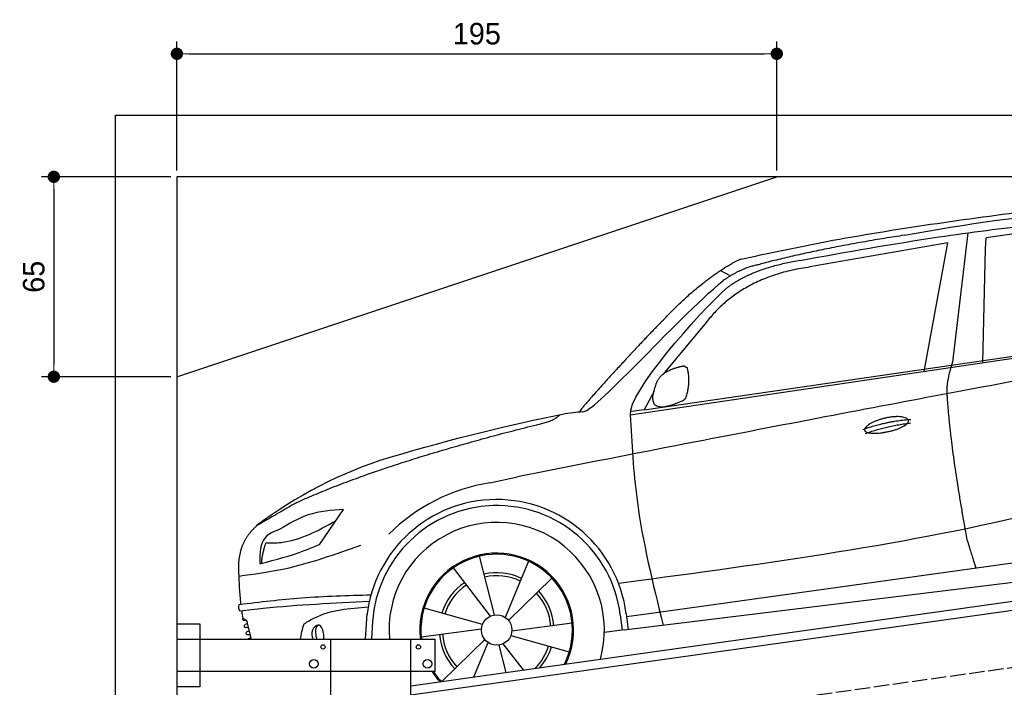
# Model space of a CAD drawing. Extents: x 13 to 6414, y -50 to 5801.
# Tile 4 of 5: x 13 to 3214, y 3630 to 5801. Entities that reach past the tile are written whole.
import ezdxf

# ---------------------------------------------------------------- set-up
doc = ezdxf.new("R2010")
doc.units = 0
doc.header["$LTSCALE"] = 10
doc.header["$MEASUREMENT"] = 0
doc.linetypes.add('GEN3', pattern=[6.25, 5, -1.25])
doc.layers.get('0').update_dxf_attribs({"linetype": 'CONTINUOUS'})
doc.layers.get('DEFPOINTS').update_dxf_attribs({"linetype": 'CONTINUOUS'})
doc.layers.add('3', color=6, linetype='GEN3')
doc.layers.add('CAR', color=1, linetype='CONTINUOUS')
doc.layers.add('AM_0', color=7, linetype='CONTINUOUS', lineweight=30)
doc.layers.add('AM_5', color=3, linetype='CONTINUOUS', lineweight=15)
doc.dimstyles.new('KLAUS_DXF', dxfattribs={"dimscale": 20, "dimtxt": 3.5, "dimasz": 2, "dimexe": 2, "dimexo": 1, "dimgap": 1.5, "dimtad": 1, "dimlfac": 0.1, "dimdsep": 46, "dimtxsty": 'Standard', "dimblk": 'DOT', "dimcen": 2, "dimclrd": 256, "dimclre": 256, "dimclrt": 2, "dimadec": 0, "dimazin": 0, "dimtfac": 1, "dimtmove": 2, "dimatfit": 3, "dimfxl": 1, "dimtolj": 1, "dimarcsym": 0})

# ---------------------------------------------------------------- blocks, each defined once
blk = doc.blocks.new('_DOT')
at = {"color": 0, "linetype": 'ByBlock'}
blk.add_line((-0.5, 0), (-1, 0), dxfattribs=at)
at = {"color": 0, "linetype": 'ByBlock', "const_width": 0.5}
blk.add_lwpolyline([(-0.25, 0, 1), (0.25, 0, 1)], format="xyb", close=True, dxfattribs=at)
blk = doc.blocks.new('*D6')
at = {"layer": 'AM_5', "lineweight": -2, "transparency": 16777216}
for p, q in [((524.1, 5310), (524.1, 5730)), ((2474.1, 5310), (2474.1, 5730)), ((564.1, 5690), (2434.1, 5690))]:
    blk.add_line(p, q, dxfattribs=at)
at = {"layer": 'DEFPOINTS', "color": 0, "transparency": 16777216}
for p in [(2474.1, 5690), (524.1, 5290), (2474.1, 5290)]:
    blk.add_point(p, dxfattribs=at)
at = {"layer": 'AM_5', "lineweight": -2, "transparency": 16777216, "xscale": 40, "yscale": 40, "zscale": 40, "rotation": 180}
blk.add_blockref('_DOT', (524.1, 5690), dxfattribs=at)
at = {"layer": 'AM_5', "lineweight": -2, "transparency": 16777216, "xscale": 40, "yscale": 40, "zscale": 40}
blk.add_blockref('_DOT', (2474.1, 5690), dxfattribs=at)
at = {"layer": 'AM_5', "color": 2, "transparency": 16777216, "insert": (1499.1, 5755), "char_height": 70, "attachment_point": 5}
blk.add_mtext('\\A1;195', dxfattribs=at)
blk = doc.blocks.new('*D8')
at = {"layer": 'AM_5', "lineweight": -2, "transparency": 16777216}
for p, q in [((504.1, 5290), (84.1, 5290)), ((124.1, 5250), (124.1, 4680)), ((504.1, 4640), (84.1, 4640))]:
    blk.add_line(p, q, dxfattribs=at)
at = {"layer": 'DEFPOINTS', "color": 0, "transparency": 16777216}
for p in [(524.1, 5290), (124.1, 4640), (524.1, 4640)]:
    blk.add_point(p, dxfattribs=at)
at = {"layer": 'AM_5', "lineweight": -2, "transparency": 16777216, "xscale": 40, "yscale": 40, "zscale": 40}
for p, rotation in [((124.1, 5290), 90), ((124.1, 4640), 270)]:
    blk.add_blockref('_DOT', p, dxfattribs=dict(at, rotation=rotation))
at = {"layer": 'AM_5', "color": 2, "transparency": 16777216, "insert": (59.1, 4965), "char_height": 70, "attachment_point": 5, "rotation": 90}
blk.add_mtext('\\A1;65', dxfattribs=at)
blk = doc.blocks.new('car_150_')
at = {"layer": 'CAR'}
for p, q in [((6796.4, 5203.8), (6750.1, 4783)), ((6853.7, 5152.6), (6855.4, 5188)), ((6731.9, 5170.4), (6283.3, 5089.2)), ((6657.9, 4752.4), (6731.9, 5170.4)), ((6848, 4782.8), (6853.7, 5152.6)), ((5993.7, 5075.5), (6021.3, 5060)), ((5703.5, 4603.8), (7806, 4931.3)), ((5748.6, 4619.9), (7887.1, 4949.3)), ((5948.1, 4905.6), (5809.7, 4736.5)), ((5780.5, 4681.2), (5748.6, 4619.9)), ((5748.6, 4619.9), (5707.7, 4614.5)), ((5249.2, 4379.1), (5338.8, 4399.4)), ((4697.5, 4174.8), (4774.2, 4288.5)), ((7646, 4233.7), (5761.2, 3956.2)), ((5689.3, 3904.2), (7721.3, 4169.7)), ((5267.2, 3949.5), (5216.9, 4139.6)), ((5131.5, 4101.3), (5253.2, 3945.1)), ((5377, 4125.1), (5302.6, 3941.6)), ((5313.4, 3931.7), (5452.9, 4070.3)), ((5734.4, 4063.7), (5670.2, 4054.4)), ((5228.7, 3918.3), (5038.9, 3969.8)), ((4848.5, 3866.9), (4853.3, 3950.1)), ((5676.1, 3953), (5682.6, 3903)), ((5695.3, 3956.7), (5702.3, 3904.6)), ((5761.2, 3956.2), (5696.7, 3946.7)), ((4463, 3925.5), (4449.3, 3931.7)), ((4478.1, 3864), (4463, 3925.5)), ((4871, 3924.2), (4867.7, 3867.1)), ((5520.5, 3924.4), (5324.3, 3897.1)), ((5029.4, 3876.7), (5225.5, 3904)), ((5321.2, 3882.8), (5511, 3831.3)), ((5689.3, 3904.2), (5624.9, 3894.7)), ((5693.6, 3903), (5693.4, 3904.4)), ((5236.4, 3869.4), (5098.3, 3732.1)), ((5201.8, 3747.5), (5247.2, 3859.5)), ((5282.7, 3851.6), (5306.1, 3763)), ((5362.6, 3771.4), (5296.6, 3856))]:
    blk.add_line(p, q, dxfattribs=at)
blk.add_circle((5274.9, 3900.5), 49.6, dxfattribs=at)
for centre, radius, start, end in [((6122, 4949.8), 174.5, 111.2882, 121.9546), ((5356.2, 3104.6), 1422.1, 107.8766, 127.519), ((5347.7, 3787.7), 599.5, 99.4563, 135.2463), ((5274.9, 3900.5), 424.2, 7.6054, 174.1435), ((5274.9, 3900.5), 404.6, 7.4461, 176.652), ((5274.9, 3900.5), 350, 344.7595, 185.4081), ((5274.9, 3900.5), 250, 334.2204, 187.3999), ((5274.9, 3900.5), 246.4, 333.6424, 187.5031), ((5274.9, 3900.5), 186.2, 64.7762, 103.2667), ((5274.9, 3900.5), 176.5, 64.6018, 103.1816), ((5274.9, 3900.5), 186.2, 124.7762, 163.2667), ((5274.9, 3900.5), 176.5, 124.6018, 163.1816), ((5274.9, 3900.5), 176.5, 4.6018, 43.1816), ((5274.9, 3900.5), 186.2, 4.7762, 43.2667), ((5274.9, 3900.5), 186.2, 184.7762, 223.2667), ((5274.9, 3900.5), 176.5, 184.6018, 223.1816), ((5274.9, 3900.5), 176.5, 315.6124, 343.1816), ((5274.9, 3900.5), 186.2, 319.3932, 343.2667), ((5274.9, 3900.5), 250, 213.2019, 222.6786), ((5274.9, 3900.5), 246.4, 213.7482, 223.2566)]:
    blk.add_arc(centre, radius, start, end, dxfattribs=at)
for centre, major_axis, ratio, start_param, end_param in [((4699.7, 3882.5), (4.4, -29.4), 0.870747, 3.078863, 5.190641), ((4699.8, 3882.5), (-4.4, 29.6), 0.439627, 4.05108, 8.39242), ((4699.7, 3882.6), (4.4, -29.5), 0.784824, 3.019947, 3.143719)]:
    blk.add_ellipse(centre, major_axis=major_axis, ratio=ratio, start_param=start_param, end_param=end_param, dxfattribs=at)
for points in [[(6058.7, 5112.4), (6315.6, 5167.8), (6993.6, 5277.2)], [(6590.3, 5194.3), (7191.5, 5270.3), (7389.2, 5264.7)], [(6252.1, 5110.1), (6701.9, 5189.7), (7011, 5233.1)], [(7280.4, 5213.4), (7100.8, 5216.9), (6855.4, 5188)], [(5483, 4604.3), (5518.2, 4610.1), (5547.5, 4613)], [(5703.5, 4603.8), (5727.7, 4327.2), (5815.9, 3920.7)], [(7654.8, 4478.5), (7099.9, 4313.4), (5734.4, 4063.7)], [(4774.2, 4288.5), (4659.3, 4269.8), (4567.9, 4222.9)], [(4521.8, 4177.7), (4571.6, 4179.9), (4749.3, 4251.6)], [(4567.9, 4222.9), (4519.6, 4194.8), (4502.9, 4113.4)], [(4435.2, 4069.4), (4583.3, 4094.2), (4831, 4173.4)], [(4506.8, 4110.9), (4647.6, 4153.7), (4697.5, 4174.8)], [(4502.9, 4113.4), (4503.1, 4110.8), (4506.8, 4110.9)], [(4437.7, 3977.1), (4639.7, 4000.1), (4865.6, 4011.8)], [(4439.9, 3955.5), (4435.9, 3967.1), (4437.7, 3977.1)], [(4860.2, 3989.6), (4515.7, 3964.4), (4439.9, 3955.5)], [(4648.5, 3915.5), (4682.8, 3935.6), (4856.8, 3972.2)], [(4452, 3925), (4450.8, 3925.8), (4449.5, 3930), (4449.3, 3931.7)], [(4455.1, 3908.2), (4458.1, 3913), (4464.2, 3915.7), (4462.2, 3923.2), (4452, 3925)], [(4457.8, 3901.6), (4456.6, 3902.4), (4455.3, 3906.6), (4455.1, 3908.2)], [(4461, 3884.9), (4463.9, 3889.5), (4470, 3892.3), (4467.9, 3899.7), (4457.8, 3901.6)], [(4463.7, 3878.2), (4462.5, 3879), (4461.2, 3883.2), (4461, 3884.9)]]:
    blk.add_spline(points, degree=3, dxfattribs=at)
for points, degree in [([(6590.3, 5194.3), (6342.2, 5155.3), (6121.6, 5097.1)], 2), ([(5803.2, 4907.4), (5922.7, 5036.5), (6029.7, 5097.9)], 2), ([(6284.4, 5088.8), (6061.8, 5056.7), (5948.1, 4905.6)], 2), ([(6123.2, 5096.2), (6065.8, 5086.5), (6002.6, 5043)], 2), ([(6013, 5017.6), (6096.2, 5083.6), (6251.3, 5110.3)], 2), ([(5547.5, 4613), (5577.3, 4598.4), (5843.2, 4907.6), (6002.6, 5043)], 3), ([(5703.8, 4603.3), (5695, 4674.1), (5922.8, 4934.4), (6013, 5017.6)], 3), ([(7979.4, 4899), (7725, 4888.3), (5338.8, 4399.4)], 2), ([(5803.2, 4907.4), (5732.5, 4835), (5644.3, 4736.7), (5532.9, 4612.6), (5539.4, 4612.3)], 4), ([(6732.8, 4687.3), (6731.1, 4718.4), (6750.1, 4783)], 2), ([(5785.9, 4700), (5794.1, 4735.6), (5837.6, 4753)], 2), ([(5837.6, 4753), (5865, 4763.1), (5877.9, 4763.9)], 2), ([(5877.9, 4763.9), (5884.9, 4758.8), (5887.3, 4759.1)], 2), ([(5883.9, 4659.5), (5901.1, 4713.7), (5887.3, 4759.1)], 2), ([(5871.8, 4649.8), (5747.2, 4591.7), (5785.9, 4700)], 2), ([(6803, 4201), (6743.7, 4508.9), (6732.8, 4687.3)], 2), ([(5871.8, 4649.8), (5877.4, 4652.5), (5883.9, 4659.5)], 2), ([(4919.6, 4458.1), (5131.9, 4523.6), (5319.2, 4569), (5483, 4604.3)], 3), ([(5399.6, 4569.1), (5453.7, 4579.5), (5474.4, 4601.9)], 2), ([(6460.2, 4561.7), (6532.3, 4589.4), (6615.8, 4595.9)], 2), ([(6467.2, 4548.7), (6538.3, 4574), (6615.5, 4584.7)], 2), ([(4622.5, 4310.5), (4903.3, 4440.5), (5399.6, 4569.1)], 2), ([(4622.5, 4310.5), (4492.9, 4233.7)], 1), ([(4492.9, 4233.7), (4430.6, 4178.8), (4434.3, 4093)], 2), ([(6803, 4201), (6822.6, 4138.3), (6831.4, 4112.8)], 2), ([(4521.8, 4177.7), (4507.9, 4132), (4508.6, 4113.8)], 2), ([(4508.6, 4113.8), (4511.9, 4114.1), (4510.2, 4111.7)], 2), ([(4445.5, 3956.2), (4446.7, 3948), (4448, 3939.9), (4449.3, 3931.7)], 3), ([(4637.5, 3865.3), (4639.1, 3881.6), (4643.8, 3898.6), (4648.5, 3915.5)], 3)]:
    blk.add_open_spline(points, degree=degree, dxfattribs=at)
for points, degree, knots in [([(6465.7, 4559.3), (6463.6, 4567.3), (6482, 4586.6), (6560.8, 4618.6), (6657.6, 4599.5), (6576.9, 4555.6), (6492.9, 4543.8), (6467.7, 4551.3), (6465.7, 4559.3)], 5, [0, 0, 0, 0, 0, 0, 0.300106, 0.500106, 0.700106, 1, 1, 1, 1, 1, 1]), ([(4434.3, 4093), (4435.5, 4060.6), (4436.9, 4022.1), (4441.6, 3983.8), (4442.4, 3977.7)], 3, [0, 0, 0, 0, 97.108013, 115.616313, 115.616313, 115.616313, 115.616313]), ([(4467.9, 3864), (4468.3, 3864.8), (4470.3, 3867.4), (4478.3, 3867.4), (4474, 3879.3), (4467.4, 3878.6), (4463.7, 3878.2)], 3, [2.682731, 2.682731, 2.682731, 2.682731, 5.656821, 12.3267, 20.012637, 30.346325, 30.346325, 30.346325, 30.346325])]:
    blk.add_open_spline(points, degree=degree, knots=knots, dxfattribs=at)

msp = doc.modelspace()

# ---------------------------------------------------------------- linework, layer by layer
for p, q in [((324.09, 190), (324.09, 5490)), ((324.09, 5490), (6024.074, 5490)), ((5824.081, 5290), (524.081, 5290)), ((524.081, 5290), (524.081, 440)), ((524.081, 4640), (2474.081, 5290)), ((1284.081, 3635.181), (3762.92, 3983.559)), ((3770.066, 3954.269), (1284.081, 3604.886)), ((524.081, 3836.226), (599.081, 3836.226)), ((599.081, 3836.226), (599.081, 3631.226)), ((524.081, 3786.226), (1364.081, 3786.226)), ((1024.081, 2266.226), (1024.081, 3786.226)), ((1284.081, 446.226), (1284.081, 3786.226)), ((1364.081, 3681.226), (1364.081, 3786.226)), ((1364.081, 3681.226), (524.081, 3681.226)), ((599.081, 3631.226), (524.081, 3631.226))]:
    msp.add_line(p, q)
for centre, radius in [((999.081, 3761.226), 7), ((1309.081, 3761.226), 7), ((969.081, 3706.226), 14), ((1339.081, 3706.226), 14)]:
    msp.add_circle(centre, radius)
at = {"layer": '3'}
msp.add_line((747.49, 3344.675), (5754.898, 4048.42), dxfattribs=at)

# ---------------------------------------------------------------- block references
at = {"layer": 'AM_0', "rotation": 359.5505213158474}
msp.add_blockref('car_150_', (-3741.707, -42.568), dxfattribs=at)

# ---------------------------------------------------------------- dimensions: what is measured, and where the dimension line sits
at = {"layer": 'AM_5'}
dim = msp.add_linear_dim(base=(2474.081, 5690), p1=(524.081, 5290), p2=(2474.081, 5290), dimstyle='KLAUS_DXF', override={"dimtol": 0, "dimlim": 0, "dimtp": 0, "dimtm": 0, "dimtfac": 1, "dimtdec": 2, "dimtolj": 1, "dimtzin": 7}, dxfattribs=at)
dim.commit()
dim.dimension.update_dxf_attribs({"geometry": '*D6', "text_midpoint": (1499.081, 5755)})
dim = msp.add_linear_dim(base=(124.09, 4640), p1=(524.081, 5290), p2=(524.081, 4640), angle=90, dimstyle='KLAUS_DXF', override={"dimtol": 0, "dimlim": 0, "dimtp": 0, "dimtm": 0, "dimtfac": 1, "dimtdec": 2, "dimtolj": 1, "dimtzin": 7}, dxfattribs=at)
dim.commit()
dim.dimension.update_dxf_attribs({"geometry": '*D8', "text_midpoint": (59.09, 4965)})

doc.saveas('drawing.dxf')
